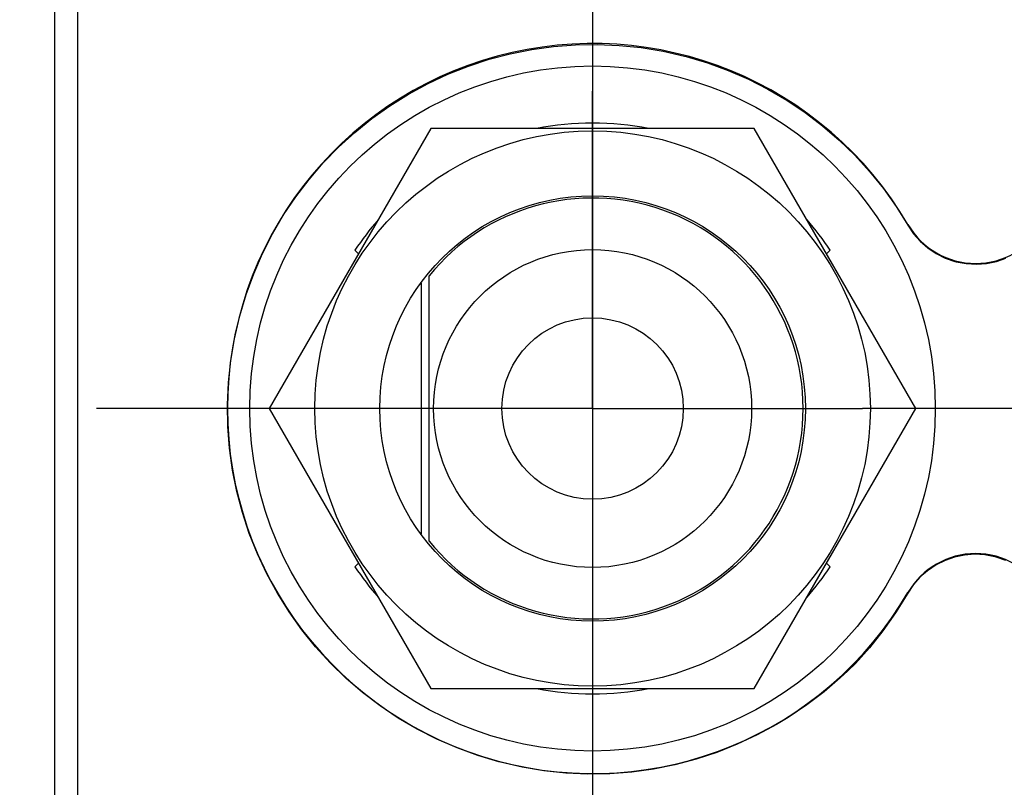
# Model space of a CAD drawing. Header units: inches. Extents: x 0.2 to 16.8, y 0.1 to 10.8.
# Tile 8 of 47: x 4.112 to 4.551, y 4.231 to 4.574. Entities that reach past the tile are written whole.
import ezdxf

# ---------------------------------------------------------------- set-up
doc = ezdxf.new("R2010")
doc.units = ezdxf.units.IN
doc.header["$LTSCALE"] = 0.935
doc.header["$MEASUREMENT"] = 0
doc.linetypes.add('CENTER', pattern=[0.6, 0.375, -0.075, 0.075, -0.075])
doc.layers.get('0').update_dxf_attribs({"linetype": 'CONTINUOUS'})
for name, color, linetype in [('ARTWORK', 7, 'CONTINUOUS'), ('DEFAULT_1', 7, 'CENTER'), ('DIMENSIONS', 7, 'CONTINUOUS')]:
    doc.layers.add(name, color=color, linetype=linetype)
doc.styles.get("Standard").update_dxf_attribs({"font": 'txt', "width": 0.8})
doc.dimstyles.new('DIMSTYLE_2', dxfattribs={"dimtxt": 0.125, "dimasz": 0.18, "dimexe": 0.18, "dimexo": 0.0625, "dimgap": 0.09, "dimtad": 0, "dimtih": 1, "dimtoh": 1, "dimdec": 3, "dimzin": 4, "dimdsep": 46, "dimtxsty": 'STANDARD', "dimblk": '_FILLED', "dimblk1": '_FILLED', "dimblk2": '_FILLED', "dimcen": 0.09, "dimadec": 0, "dimazin": 0, "dimtp": 0.001, "dimtm": 0.001, "dimtfac": 1, "dimtdec": 3, "dimtofl": 0, "dimtmove": 0, "dimatfit": 3, "dimldrblk": '_FILLED', "dimfxl": 1, "dimtolj": 1, "dimtzin": 4, "dimarcsym": 0})

# ---------------------------------------------------------------- blocks, each defined once
blk = doc.blocks.new('*D15')
at = {"layer": 'DIMENSIONS', "color": 2, "linetype": 'CONTINUOUS'}
blk.add_line((4.0834659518, 4.4002668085), (3.4399659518, 4.4002668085), dxfattribs=at)
at = {"layer": 'DIMENSIONS', "color": 2, "linetype": 'CONTINUOUS', "width": 0.8}
for s, p in [('[', (2.6774659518, 4.3377668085)), (']', (3.2774659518, 4.3377668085)), ('2X ', (1.7524659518, 4.3377668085)), ('3.616', (2.0524659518, 4.3377668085)), ('91.86', (2.7774659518, 4.3377668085))]:
    blk.add_text(s, height=0.125, dxfattribs=at).set_placement(p)
blk = doc.blocks.new('_FILLED')
at = {"color": 0, "linetype": 'BYBLOCK'}
blk.add_solid([(0, 0), (-1, 0.1736111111), (-1, -0.1736111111)], dxfattribs=at)
blk = doc.blocks.new('*D16')
at = {"layer": 'DIMENSIONS', "color": 2, "linetype": 'CONTINUOUS'}
blk.add_line((4.1849659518, 3.1973811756), (3.4399659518, 3.1973811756), dxfattribs=at)
at = {"layer": 'DIMENSIONS', "color": 2, "linetype": 'CONTINUOUS', "width": 0.8}
for s, p in [('[', (2.5774659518, 3.1348811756)), (']', (3.2774659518, 3.1348811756)), ('4.819', (1.9524659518, 3.1348811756)), ('122.41', (2.6774659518, 3.1348811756))]:
    blk.add_text(s, height=0.125, dxfattribs=at).set_placement(p)
blk = doc.blocks.new('*D21')
at = {"layer": 'DIMENSIONS', "color": 2, "linetype": 'CONTINUOUS'}
blk.add_line((4.3674659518, 7.0120011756), (4.3674659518, 2.3148811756), dxfattribs=at)
at = {"layer": 'DIMENSIONS', "color": 2, "linetype": 'CONTINUOUS', "width": 0.8}
for s, p in [(']', (4.4299659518, 2.1523811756)), ('1.37', (4.4299659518, 1.7523811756)), ('[', (4.4299659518, 1.6523811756)), ('.054', (4.4299659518, 1.1273811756)), ('10X -', (4.4299659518, 0.6273811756))]:
    blk.add_text(s, height=0.125, rotation=90, dxfattribs=at).set_placement(p)
blk = doc.blocks.new('*D22')
at = {"layer": 'DIMENSIONS', "color": 2, "linetype": 'CONTINUOUS'}
blk.add_line((4.7014659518, 7.0120011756), (4.7014659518, 2.3148811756), dxfattribs=at)
at = {"layer": 'DIMENSIONS', "color": 2, "linetype": 'CONTINUOUS', "width": 0.8}
for s, p in [(']', (4.7639659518, 2.1523811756)), ('7.11', (4.7639659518, 1.7523811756)), ('[', (4.7639659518, 1.6523811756)), ('.280', (4.7639659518, 1.1273811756)), ('9X ', (4.7639659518, 0.8273811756))]:
    blk.add_text(s, height=0.125, rotation=90, dxfattribs=at).set_placement(p)
blk = doc.blocks.new('*D23')
at = {"layer": 'DIMENSIONS', "color": 2, "linetype": 'CONTINUOUS'}
for p, q in [((4.7094659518, 4.3377668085), (4.7094659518, 2.8896841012)), ((4.7094659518, 2.8896841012), (4.8872802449, 2.6165749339)), ((4.8872802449, 2.6165749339), (4.8872802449, 2.3148811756))]:
    blk.add_line(p, q, dxfattribs=at)
at = {"layer": 'DIMENSIONS', "color": 2, "linetype": 'CONTINUOUS', "width": 0.8}
for s, p in [(']', (4.9497802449, 2.1523811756)), ('7.32', (4.9497802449, 1.7523811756)), ('[', (4.9497802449, 1.6523811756)), ('.288', (4.9497802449, 1.1273811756))]:
    blk.add_text(s, height=0.125, rotation=90, dxfattribs=at).set_placement(p)

msp = doc.modelspace()

# ---------------------------------------------------------------- linework, layer by layer
at = {"color": 7, "linetype": 'CONTINUOUS'}
for p, q in [((4.1274659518, 3.0023811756), (4.1274659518, 8.1386411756)), ((4.1374659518, 8.1086411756), (4.1374659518, 4.0386411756)), ((4.2952971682, 4.5252668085), (4.2231283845, 4.4002668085)), ((4.4396347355, 4.5252668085), (4.2952971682, 4.5252668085)), ((4.5118035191, 4.4002668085), (4.4396347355, 4.5252668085)), ((4.2613626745, 4.4709657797), (4.2630007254, 4.4693277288)), ((4.4719311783, 4.4693277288), (4.4735692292, 4.4709657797)), ((4.2944659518, 4.3410468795), (4.2944659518, 4.4594867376)), ((4.2909659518, 4.4562333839), (4.2909659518, 4.3443002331)), ((4.2231283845, 4.4002668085), (4.2952971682, 4.2752668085)), ((4.4396347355, 4.2752668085), (4.5118035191, 4.4002668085)), ((4.2630007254, 4.3312058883), (4.2613626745, 4.3295678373)), ((4.4735692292, 4.3295678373), (4.4719311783, 4.3312058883)), ((4.2952971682, 4.2752668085), (4.4396347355, 4.2752668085))]:
    msp.add_line(p, q, dxfattribs=at)
for radius in [0.153, 0.124, 0.095, 0.071, 0.0405]:
    msp.add_circle((4.3674659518, 4.4002668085), radius, dxfattribs=at)
for centre, radius, start, end in [((4.3674659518, 4.4002668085), 0.163, 30.2726413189, 329.7273586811), ((4.3674659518, 4.4002668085), 0.1275, 78.6764023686, 101.3235976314), ((4.3674659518, 4.4002668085), 0.094, 219.0500668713, 140.9499331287), ((4.3674659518, 4.4002668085), 0.1275, 138.6692494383, 146.3235976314), ((4.3674659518, 4.4002668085), 0.1275, 33.6764023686, 41.3307505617), ((4.5384659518, 4.5000816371), 0.035, 210.2726413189, 329.7273586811), ((4.5384659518, 4.30045198), 0.035, 30.2726413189, 149.7273586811), ((4.3674659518, 4.4002668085), 0.1275, 213.6764023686, 221.3307505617), ((4.3674659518, 4.4002668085), 0.1275, 318.6692494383, 326.3235976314), ((4.3674659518, 4.4002668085), 0.1275, 258.6764023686, 281.3235976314)]:
    msp.add_arc(centre, radius, start, end, dxfattribs=at)
at = {"layer": 'ARTWORK', "color": 7, "linetype": 'CONTINUOUS'}
for p, q in [((4.3500079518, 4.5619901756), (4.3597719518, 4.5627401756)), ((4.3597719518, 4.5627401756), (4.3695799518, 4.5628991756)), ((4.3695799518, 4.5628991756), (4.3793959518, 4.5624671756)), ((4.3212959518, 4.5562481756), (4.3307409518, 4.5587391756)), ((4.3307409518, 4.5587391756), (4.3403209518, 4.5606551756)), ((4.3403209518, 4.5606551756), (4.3500079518, 4.5619901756)), ((4.3793959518, 4.5624671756), (4.3891859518, 4.5614431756)), ((4.3891859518, 4.5614431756), (4.3989089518, 4.5598301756)), ((4.3989089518, 4.5598301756), (4.4085279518, 4.5576321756)), ((4.3120099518, 4.5531881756), (4.3212959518, 4.5562481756)), ((4.4085279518, 4.5576321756), (4.4092569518, 4.5574401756)), ((4.4092569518, 4.5574401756), (4.4187139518, 4.5546251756)), ((4.4187139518, 4.5546251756), (4.4279739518, 4.5512491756)), ((4.2940059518, 4.5453921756), (4.3029069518, 4.5495681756)), ((4.3029069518, 4.5495681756), (4.3120099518, 4.5531881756)), ((4.4279739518, 4.5512491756), (4.4370019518, 4.5473271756)), ((4.2853279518, 4.5406661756), (4.2940059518, 4.5453921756)), ((4.4370019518, 4.5473271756), (4.4457619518, 4.5428771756)), ((4.2769449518, 4.5354321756), (4.2853279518, 4.5406661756)), ((4.4457619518, 4.5428771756), (4.4542239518, 4.5379161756)), ((4.4542239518, 4.5379161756), (4.4623569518, 4.5324621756)), ((4.2689309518, 4.5297351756), (4.2769449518, 4.5354321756)), ((4.4623569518, 4.5324621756), (4.4701349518, 4.5265371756)), ((4.2613019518, 4.5235881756), (4.2689309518, 4.5297351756)), ((4.2540709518, 4.5170061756), (4.2613019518, 4.5235881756)), ((4.4701349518, 4.5265371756), (4.4775349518, 4.5201581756)), ((4.4775349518, 4.5201581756), (4.4845349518, 4.5133451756)), ((4.2472569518, 4.5100061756), (4.2540709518, 4.5170061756)), ((4.2408779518, 4.5026061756), (4.2472569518, 4.5100061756)), ((4.4845349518, 4.5133451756), (4.4911159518, 4.5061151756)), ((4.4911159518, 4.5061151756), (4.4972619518, 4.4984871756)), ((4.2349509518, 4.4948271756), (4.2408779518, 4.5026061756)), ((4.4972619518, 4.4984871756), (4.5029589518, 4.4904741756)), ((4.2294969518, 4.4866941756), (4.2349509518, 4.4948271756)), ((4.5029589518, 4.4904741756), (4.5081929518, 4.4820931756)), ((4.2245359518, 4.4782321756), (4.2294969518, 4.4866941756)), ((4.5081929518, 4.4820931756), (4.5107289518, 4.4783261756)), ((4.2200849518, 4.4694711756), (4.2245359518, 4.4782321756)), ((4.5107289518, 4.4783261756), (4.5137089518, 4.4749411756)), ((4.5137089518, 4.4749411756), (4.5170999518, 4.4719731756)), ((4.5170999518, 4.4719731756), (4.5208589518, 4.4694611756)), ((4.2161629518, 4.4604441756), (4.2200849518, 4.4694711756)), ((4.5208589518, 4.4694611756), (4.5249309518, 4.4674461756)), ((4.5249309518, 4.4674461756), (4.5292489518, 4.4659681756)), ((4.5292489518, 4.4659681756), (4.5297859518, 4.4658271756)), ((4.5433219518, 4.4650791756), (4.5477379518, 4.4659961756)), ((4.5477379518, 4.4659961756), (4.5520019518, 4.4674771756)), ((4.5297859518, 4.4658271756), (4.5342729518, 4.4649901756)), ((4.5342729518, 4.4649901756), (4.5388109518, 4.4647411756)), ((4.5388109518, 4.4647411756), (4.5433219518, 4.4650791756)), ((4.2127859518, 4.4511841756), (4.2161629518, 4.4604441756)), ((4.2099699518, 4.4417281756), (4.2127859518, 4.4511841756)), ((4.2075819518, 4.4313861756), (4.2097799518, 4.4410041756)), ((4.2097799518, 4.4410041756), (4.2099699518, 4.4417281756)), ((4.2059679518, 4.4216631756), (4.2075819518, 4.4313861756)), ((4.2049429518, 4.4118751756), (4.2059679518, 4.4216631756)), ((4.2045109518, 4.4020591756), (4.2049429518, 4.4118751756)), ((4.2046699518, 4.3922531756), (4.2045109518, 4.4020591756)), ((4.2054189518, 4.3824901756), (4.2046699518, 4.3922531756)), ((4.2067539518, 4.3728041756), (4.2054189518, 4.3824901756)), ((4.2086699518, 4.3632251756), (4.2067539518, 4.3728041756)), ((4.2111599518, 4.3537811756), (4.2086699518, 4.3632251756)), ((4.2142189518, 4.3444961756), (4.2111599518, 4.3537811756)), ((4.2178389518, 4.3353931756), (4.2142189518, 4.3444961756)), ((4.2220149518, 4.3264931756), (4.2178389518, 4.3353931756)), ((4.5335129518, 4.3348281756), (4.5290999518, 4.3339121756)), ((4.5380209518, 4.3351661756), (4.5335129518, 4.3348281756)), ((4.5425559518, 4.3349171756), (4.5380209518, 4.3351661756)), ((4.5470399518, 4.3340801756), (4.5425559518, 4.3349171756)), ((4.5475699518, 4.3339411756), (4.5470399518, 4.3340801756)), ((4.5207749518, 4.3303971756), (4.5169149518, 4.3278141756)), ((4.5248389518, 4.3324301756), (4.5207749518, 4.3303971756)), ((4.5290999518, 4.3339121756), (4.5248389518, 4.3324301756)), ((4.5518859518, 4.3324631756), (4.5475699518, 4.3339411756)), ((4.2267399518, 4.3178151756), (4.2220149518, 4.3264931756)), ((4.5169149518, 4.3278141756), (4.5136069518, 4.3249171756)), ((4.5107189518, 4.3216001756), (4.5081929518, 4.3178151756)), ((4.5136069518, 4.3249171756), (4.5107189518, 4.3216001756)), ((4.2319739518, 4.3094341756), (4.2267399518, 4.3178151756)), ((4.5081929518, 4.3178151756), (4.5027279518, 4.3090071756)), ((4.2376699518, 4.3014221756), (4.2319739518, 4.3094341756)), ((4.5027279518, 4.3090071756), (4.4970419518, 4.3009211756)), ((4.2438159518, 4.2937931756), (4.2376699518, 4.3014221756)), ((4.4970419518, 4.3009211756), (4.4910749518, 4.2934391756)), ((4.2503969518, 4.2865641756), (4.2438159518, 4.2937931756)), ((4.4910749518, 4.2934391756), (4.4847599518, 4.2864611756)), ((4.2573969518, 4.2797511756), (4.2503969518, 4.2865641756)), ((4.4847599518, 4.2864611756), (4.4814499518, 4.2831351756)), ((4.4814499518, 4.2831351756), (4.4780329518, 4.2799121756)), ((4.2647969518, 4.2733721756), (4.2573969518, 4.2797511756)), ((4.4780329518, 4.2799121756), (4.4708489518, 4.2737501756)), ((4.2725759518, 4.2674461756), (4.2647969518, 4.2733721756)), ((4.4708489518, 4.2737501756), (4.4631149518, 4.2679011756)), ((4.2807099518, 4.2619931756), (4.2725759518, 4.2674461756)), ((4.4631149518, 4.2679011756), (4.4547229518, 4.2623021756)), ((4.2891719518, 4.2570311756), (4.2807099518, 4.2619931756)), ((4.4547229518, 4.2623021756), (4.4496189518, 4.2592141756)), ((4.2979339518, 4.2525801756), (4.2891719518, 4.2570311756)), ((4.4496189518, 4.2592141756), (4.4409389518, 4.2544911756)), ((4.3069629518, 4.2486571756), (4.2979339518, 4.2525801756)), ((4.4409389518, 4.2544911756), (4.4320379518, 4.2503171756)), ((4.3162249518, 4.2452801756), (4.3069629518, 4.2486571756)), ((4.4229329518, 4.2466991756), (4.4136459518, 4.2436421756)), ((4.4320379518, 4.2503171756), (4.4229329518, 4.2466991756)), ((4.3256819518, 4.2424641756), (4.3162249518, 4.2452801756)), ((4.3263969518, 4.2422761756), (4.3256819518, 4.2424641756)), ((4.3360169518, 4.2400761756), (4.3263969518, 4.2422761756)), ((4.4136459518, 4.2436421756), (4.4041989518, 4.2411531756)), ((4.3457429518, 4.2384611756), (4.3360169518, 4.2400761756)), ((4.3555339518, 4.2374351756), (4.3457429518, 4.2384611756)), ((4.3653529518, 4.2370001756), (4.3555339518, 4.2374351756)), ((4.3849279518, 4.2379051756), (4.3751629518, 4.2371581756)), ((4.3946169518, 4.2392391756), (4.3849279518, 4.2379051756)), ((4.4041989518, 4.2411531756), (4.3946169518, 4.2392391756)), ((4.3751629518, 4.2371581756), (4.3653529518, 4.2370001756))]:
    msp.add_line(p, q, dxfattribs=at)
at = {"layer": 'DEFAULT_1', "color": 7, "linetype": 'CENTER'}
for p, q in [((4.3674659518, 4.7785011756), (4.3674659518, 4.5420011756)), ((4.3674659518, 4.4002668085), (4.3674659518, 4.5420011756)), ((4.3674659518, 4.4002668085), (4.1459659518, 4.4002668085)), ((4.3674659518, 4.4002668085), (4.4879659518, 4.4002668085)), ((4.3674659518, 4.4002668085), (4.3674659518, 4.1787668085)), ((4.7094659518, 4.4002668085), (4.4879659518, 4.4002668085))]:
    msp.add_line(p, q, dxfattribs=at)

# ---------------------------------------------------------------- dimensions: what is measured, and where the dimension line sits
at = {"layer": 'DIMENSIONS', "color": 2, "linetype": 'CONTINUOUS'}
for feature_location, offset, dtype, origin, text, picture, middle in [((4.0834659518, 4.4002668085), (-0.6435, 0), 0, (4.1779659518, 8.0166411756), '2X <>', '*D15', (2.5649659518, 4.4002668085)), ((4.3674659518, 7.0120011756), (0, -4.69712), 1, (4.4214659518, 8.0166411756), '10X -<>', '*D21', (4.3674659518, 1.4398811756)), ((4.7014659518, 7.0120011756), (0, -4.69712), 1, (4.4214659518, 8.0166411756), '9X <>', '*D22', (4.7014659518, 1.5398811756))]:
    dim = msp.add_ordinate_dim(feature_location=feature_location, offset=offset, dtype=dtype, origin=origin, text=text, dimstyle='DIMSTYLE_2', dxfattribs=at)
    dim.commit()
    dim.dimension.update_dxf_attribs({"geometry": picture, "text_midpoint": middle})
for feature_location, offset, origin, picture, middle in [((4.1849659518, 3.1973811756), (-0.7449999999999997, 0), (4.1779659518, 8.0166411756), '*D16', (2.6649659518, 3.1973811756)), ((4.7094659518, 4.3377668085), (0.17781429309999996, -2.0228856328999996), (4.4214659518, 8.0166411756), '*D23', (4.8872802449, 1.6898811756))]:
    dim = msp.add_ordinate_dim(feature_location=feature_location, offset=offset, dtype=0, origin=origin, dimstyle='DIMSTYLE_2', dxfattribs=at)
    dim.commit()
    dim.dimension.update_dxf_attribs({"geometry": picture, "text_midpoint": middle})

doc.saveas('drawing.dxf')
